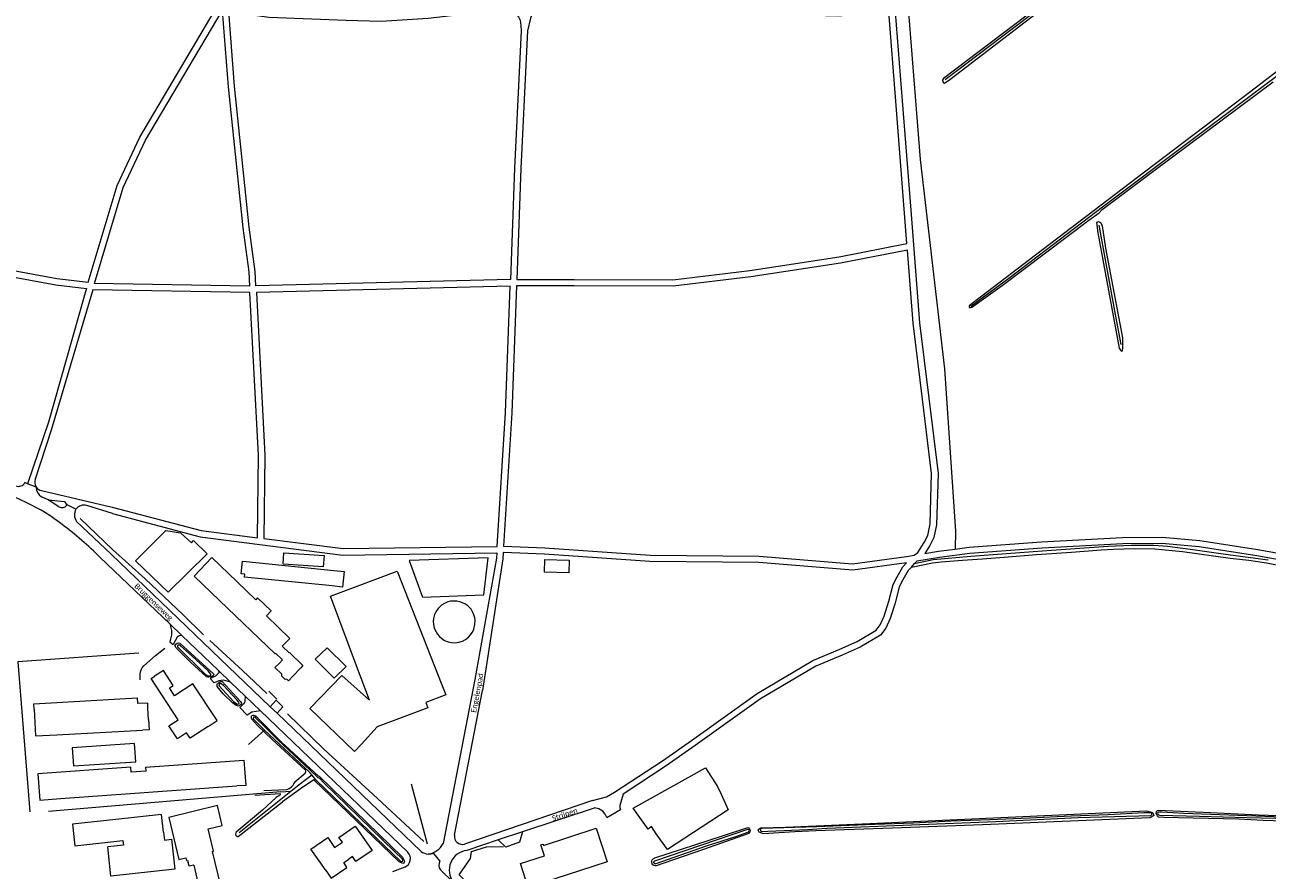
# Model space of a CAD drawing. Extents: x 177628 to 188968, y 384226 to 390673.
# Tile 46 of 256: x 180877 to 181457, y 387624 to 388019. Entities that reach past the tile are written whole.
import ezdxf

# ---------------------------------------------------------------- set-up
doc = ezdxf.new("R2010")
doc.units = 0
for name, color, linetype, lineweight in [('B01_D', 14, 'Continuous', 9), ('B01_F', 14, 'Continuous', 9), ('B01_T', 14, 'Continuous', 9), ('B02_F', 14, 'Continuous', 9), ('B02_T', 14, 'Continuous', 9), ('B03_F', 14, 'Continuous', 9), ('B11_F', 14, 'Continuous', 9), ('B11_S', 14, 'Continuous', 9), ('B14_F', 14, 'Continuous', 9), ('T02_F', 253, 'RASTER', 9), ('T04_F', 253, 'HAAG', 9), ('T07_F', 253, 'Continuous', 9), ('T09_F', 253, 'Continuous', 9), ('T10_F', 253, 'Continuous', 9), ('T22_F', 253, 'Continuous', 9), ('V00_F', 8, 'Continuous', 9), ('V00_T', 8, 'Continuous', 9), ('V06_F', 8, 'Continuous', 9), ('V06_T', 8, 'Continuous', 9), ('W01_F', 253, 'Continuous', 9), ('Z06', 7, 'Continuous', 9)]:
    doc.layers.add(name, color=color, linetype=linetype, lineweight=lineweight)
doc.styles.add('Legend', font='calibri.ttf')
doc.linetypes.add('HAAG', pattern='A,4,-1,[5,TOPOCAD.SHX,S=0.35,R=0,X=-0.35,Y=-0.35],-1', length=6)
doc.linetypes.add('RASTER', pattern='A,4,-1,[4,TOPOCAD.SHX,S=0.5,R=0,X=-0.5,Y=0],-1', length=6)

msp = doc.modelspace()

# ---------------------------------------------------------------- linework, layer by layer
at = {"layer": 'B01_D', "linetype": 'Continuous'}
msp.add_lwpolyline([(181111.956, 387616.094), (181108.365, 387627.298), (181119.539, 387630.965), (181117.91, 387636.065), (181118.908, 387636.408), (181119.119, 387635.797), (181143.743, 387643.839), (181148.873, 387628.131), (181111.956, 387616.094)], dxfattribs=at)
at = {"layer": 'B01_F', "linetype": 'Continuous'}
msp.add_lwpolyline([(180967.798, 387750.201), (180955.965, 387761.556), (180964.231, 387770.178)], dxfattribs=at)
at = {"layer": 'B01_T', "linetype": 'Continuous'}
for points in [[(180976.071, 387758.827), (180984.794, 387750.466)], [(180967.798, 387750.201), (180993.785, 387725.273), (180994.004, 387725.501), (180997.2, 387722.433), (180995.777, 387720.948)], [(180989.688, 387743.005), (181000.66, 387732.487), (180997.11, 387728.783), (181000.301, 387725.724), (181000.447, 387725.876), (181006.801, 387719.785), (181005.588, 387718.495)], [(181002.112, 387714.872), (181000.028, 387712.688), (180999.319, 387713.365), (180998.543, 387713.285), (180996.879, 387714.873), (180996.962, 387715.681), (180993.713, 387718.794), (180995.777, 387720.948)], [(180948.474, 387694.487), (180935.826, 387713.695), (180937.43, 387714.75)], [(180962.54, 387691.31), (180966.731, 387694.069), (180955.428, 387711.243), (180946.841, 387705.592), (180944.388, 387709.321), (180946.207, 387710.517), (180941.609, 387717.502), (180937.43, 387714.75)], [(181002.112, 387714.872), (181005.588, 387718.495)], [(180962.54, 387691.31), (180954.189, 387685.809), (180952.471, 387688.418)], [(180968.438, 387616.838), (180964.52, 387632.987), (180964.995, 387633.102), (180962.478, 387643.487), (180969.081, 387645.088), (180966.824, 387654.397), (180944.095, 387648.886), (180948.868, 387629.202), (180952.068, 387629.978), (180952.366, 387628.747), (180952.919, 387628.881), (180953.163, 387627.872)], [(181021.596, 387634.795), (181025.19, 387637.269), (181023.62, 387639.551), (181031.138, 387644.726), (181039.18, 387633.408), (181031.529, 387628.271), (181029.984, 387630.572), (181028.021, 387629.254)], [(181017.139, 387624.596), (181015.156, 387627.538)], [(181017.139, 387624.596), (181019.927, 387620.471), (181027.351, 387625.489), (181025.813, 387627.762), (181028.021, 387629.254)], [(180955.758, 387626.614), (180958.701, 387614.476)]]:
    msp.add_lwpolyline(points, dxfattribs=at)
at = {"layer": 'B02_F', "linetype": 'Continuous'}
for points in [[(181018.088, 387728.004), (181012.421, 387722.758), (181021.294, 387713.892), (181027.046, 387719.405)], [(180933.279, 387672.339), (180979.201, 387675.671), (180980.06, 387663.841), (180975.879, 387663.538)], [(180945.416, 387638.654), (180946.94, 387624.687), (180917.13, 387621.433), (180915.635, 387635.133)]]:
    msp.add_lwpolyline(points, dxfattribs=at)
at = {"layer": 'B02_T', "linetype": 'Continuous'}
for points in [[(180980.283, 387768.379), (181021.22, 387764.223)], [(181020.443, 387756.961), (180979.437, 387761.105), (180979.586, 387762.382)], [(181037.843, 387703.572), (181031.835, 387719.648)], [(181034.183, 387683.095), (181030.82, 387679.604), (181009.973, 387699.681), (181024.953, 387715.182)], [(181024.953, 387715.182), (181037.843, 387703.572)], [(181071.702, 387710.841), (181073.533, 387706.184), (181064.227, 387702.523), (181065.187, 387700.085), (181041.52, 387691.241)], [(180934.697, 387694.523), (180934.403, 387699.817)], [(181041.52, 387691.241), (181034.183, 387683.095)], [(180891.89, 387687.388), (180931.867, 387689.61)], [(180933.414, 387670.452), (180926.526, 387669.957)], [(180893.615, 387657.642), (180975.879, 387663.538)], [(180941.692, 387641.909), (180940.784, 387650.229), (180919.382, 387647.892)]]:
    msp.add_lwpolyline(points, dxfattribs=at)
at = {"layer": 'B03_F', "linetype": 'Continuous'}
for points in [[(180928.563, 387768.684), (180942.787, 387782.795), (180949.531, 387781.825), (180954.668, 387777.017), (180955.714, 387778.184), (180962.015, 387771.877), (180943.828, 387754.082), (180928.563, 387768.684)], [(181016.673, 387771.145), (181016.304, 387765.867), (180997.547, 387767.178), (180997.916, 387772.456), (181016.673, 387771.145)], [(181056.318, 387768.851), (181062.686, 387751.79), (181091.325, 387752.855), (181093.36, 387770.138), (181056.318, 387768.851)], [(181194.746, 387671.98), (181200.357, 387663.251), (181202.045, 387659.776), (181205.425, 387652.451), (181177.078, 387633.945), (181171.82, 387641.25), (181169.645, 387644.57), (181168.005, 387643.351), (181160.994, 387653.155), (181194.746, 387671.98)]]:
    msp.add_lwpolyline(points, dxfattribs=at)
at = {"layer": 'B11_F', "linetype": 'Continuous'}
msp.add_lwpolyline([(181015.156, 387627.538), (181010.538, 387634.055), (181018.421, 387639.424), (181021.596, 387634.795)], dxfattribs=at)
at = {"layer": 'B11_S', "linetype": 'Continuous'}
for points in [[(180964.231, 387770.178), (180976.071, 387758.827)], [(180989.688, 387743.005), (180991.911, 387745.325), (180985.634, 387751.342), (180984.794, 387750.466)], [(180952.471, 387688.418), (180948.122, 387685.555), (180944.125, 387691.624), (180948.474, 387694.487)], [(180955.758, 387626.614), (180953.594, 387626.09), (180953.163, 387627.872)]]:
    msp.add_lwpolyline(points, dxfattribs=at)
at = {"layer": 'B14_F', "linetype": 'Continuous'}
for points in [[(180979.586, 387762.382), (180977.891, 387762.583), (180978.578, 387768.581), (180980.283, 387768.379)], [(181119.769, 387769.307), (181131.191, 387768.978), (181131.022, 387763.136), (181119.601, 387763.465), (181119.769, 387769.307)], [(181031.835, 387719.648), (181019.675, 387752.189), (181050.863, 387763.843), (181071.702, 387710.841)], [(181021.22, 387764.223), (181026.006, 387763.711), (181025.229, 387756.449), (181020.443, 387756.961)], [(181071.585, 387732.342), (181072.961, 387731.506), (181074.544, 387730.88), (181076.181, 387730.492), (181078.107, 387730.429), (181079.653, 387730.626), (181081.335, 387731.243), (181082.736, 387731.997), (181084.052, 387732.988), (181084.921, 387733.959), (181085.98, 387735.379), (181086.552, 387736.725), (181087.059, 387739.018), (181087.221, 387740.889), (181086.997, 387742.282), (181086.321, 387744.214), (181085.297, 387746.073), (181083.83, 387747.635), (181082.467, 387748.583), (181080.533, 387749.414), (181078.701, 387749.842), (181077.333, 387749.912), (181075.674, 387749.797), (181074.477, 387749.533), (181072.88, 387748.819), (181071.437, 387748.009), (181069.919, 387746.389), (181068.832, 387744.885), (181068.232, 387743.595), (181067.819, 387741.735), (181067.68, 387740.296), (181067.721, 387739.055), (181067.955, 387737.983), (181068.274, 387736.884), (181068.971, 387735.524), (181069.596, 387734.512), (181070.345, 387733.529), (181071.585, 387732.342)], [(181027.046, 387719.405), (181018.088, 387728.004)], [(180881.319, 387699.349), (180881.174, 387701.953), (180929.355, 387704.629), (180929.499, 387702.025)], [(180934.403, 387699.817), (180934.266, 387702.29), (180929.499, 387702.025)], [(180881.319, 387699.349), (180881.887, 387686.93), (180891.89, 387687.388)], [(180934.697, 387694.523), (180934.96, 387689.782), (180931.867, 387689.61)], [(180899.044, 387681.41), (180899.628, 387672.898), (180928.681, 387674.893), (180928.097, 387683.405), (180899.044, 387681.41)], [(180926.526, 387669.957), (180926.355, 387672.323), (180883.008, 387669.18), (180883.896, 387656.937), (180893.615, 387657.642)], [(180933.279, 387672.339), (180933.414, 387670.452)], [(180919.382, 387647.892), (180899.188, 387645.687), (180900.282, 387635.666), (180922.711, 387638.115), (180922.949, 387635.932), (180915.635, 387635.133)], [(180941.692, 387641.909), (180942.087, 387638.291), (180945.416, 387638.654)]]:
    msp.add_lwpolyline(points, dxfattribs=at)
at = {"layer": 'T02_F', "linetype": 'RASTER'}
msp.add_lwpolyline([(180930.206, 387725.548), (180873.634, 387721.573), (180879.289, 387651.419)], dxfattribs=at)
at = {"layer": 'T04_F', "linetype": 'HAAG'}
for points in [[(180994.592, 387704.118), (180990.851, 387707.855)], [(181011.862, 387666.378), (181005.657, 387662.271)], [(181051.798, 387628.179), (181011.862, 387666.378)], [(181114.232, 387588.24), (181079.729, 387622.059), (181085.068, 387629.604), (181085.545, 387632.901), (181092.518, 387635.067), (181100.444, 387635.294)]]:
    msp.add_lwpolyline(points, dxfattribs=at)
at = {"layer": 'T07_F', "linetype": 'Continuous'}
for points in [[(181438.8, 388093.158), (181398.821, 388063.099), (181338.153, 388017.148), (181306.762, 387993.228)], [(181461.484, 387994.85), (181380.78, 387934.247), (181336.42, 387900.574), (181318.711, 387887.515)], [(181378.504, 387925.498), (181386.122, 387883.641), (181388.752, 387869.659)], [(180902.806, 387788.507), (180917.852, 387774.039), (180933.125, 387760.238), (180950.633, 387743.641), (180960.376, 387734.062)], [(180963.254, 387731.515), (180978.589, 387717.533), (180989.976, 387706.676)], [(180930.789, 387713.149), (180930.809, 387715.775), (180930.93, 387716.851), (180931.215, 387717.766), (180931.705, 387718.697), (180932.414, 387719.719), (180937.942, 387724.473), (180942.334, 387727.953)], [(181063.178, 387637.628), (181041.681, 387657.64), (181016.585, 387680.753), (180999.543, 387697.279)], [(180981.303, 387682.864), (180988.895, 387689.623)], [(181005.045, 387664.181), (181010.862, 387668.808)], [(181001.183, 387661.109), (181005.045, 387664.181)], [(181057.31, 387664.518), (181064.812, 387636.575)], [(180996.463, 387660.755), (180887.878, 387651.557)], [(180976.953, 387641.834), (180995.732, 387656.772)], [(180995.732, 387656.772), (181001.183, 387661.109)], [(180996.463, 387660.755), (181001.183, 387661.109)]]:
    msp.add_lwpolyline(points, dxfattribs=at)
at = {"layer": 'T09_F', "linetype": 'Continuous'}
for points in [[(181425.639, 388082.208), (181439.314, 388092.531), (181439.953, 388093.561), (181439.551, 388094.198), (181438.419, 388094.497), (181434.937, 388091.982), (181389.241, 388057.113), (181305.956, 387993.88), (181305.53, 387993.193), (181305.6, 387992.433), (181305.887, 387991.904), (181306.431, 387991.743), (181308.883, 387993.529), (181349.328, 388024.41), (181385.075, 388051.547), (181425.639, 388082.208)], [(181483.923, 388014.147), (181446.191, 387985.359), (181399.815, 387950.238), (181348.912, 387911.456), (181317.96, 387887.696), (181317.993, 387887.22), (181318.278, 387886.803), (181319.115, 387887.092), (181333.348, 387897.209), (181373.835, 387927.761)], [(181373.835, 387927.761), (181378.672, 387931.228), (181380.057, 387932.782), (181405.04, 387951.44), (181459.981, 387992.363)], [(181381.701, 387914.624), (181380.163, 387925.166), (181379.477, 387926.503), (181378.493, 387926.913), (181378.269, 387926.939), (181377.376, 387926.622), (181378.098, 387921.784), (181388.008, 387868.034), (181388.578, 387867.06), (181389.142, 387866.645), (181389.505, 387866.761), (181389.688, 387868.051), (181389.75, 387872.869), (181381.701, 387914.624)], [(180954.301, 387721.388), (180947.437, 387728.173), (180947.165, 387728.961), (180947.086, 387729.283), (180947.457, 387729.828), (180947.988, 387730.213), (180948.648, 387730.42), (180949.258, 387730.162), (180965.026, 387715.96), (180965.202, 387715.605), (180964.992, 387715.059), (180964.493, 387714.771), (180963.994, 387714.563), (180962.836, 387714.309), (180962.321, 387714.294), (180961.727, 387714.44), (180954.301, 387721.388)], [(180969.473, 387706.609), (180966.7, 387710.008), (180966.702, 387710.892), (180966.928, 387711.406), (180968.313, 387712.335), (180969.085, 387712.397), (180977.55, 387703.036), (180978.03, 387702.151), (180977.949, 387701.588), (180977.482, 387701.236), (180976.95, 387700.931), (180976.5, 387700.868), (180975.825, 387701.146), (180974.044, 387702.257), (180969.473, 387706.609)], [(180996.855, 387683.873), (180985.662, 387695.251), (180984.635, 387696.186), (180983.993, 387696.509), (180983.382, 387696.527), (180982.867, 387696.271), (180982.657, 387695.966), (180982.575, 387695.403), (180982.751, 387694.969), (180985.605, 387691.73), (180992.389, 387685.187), (181007.968, 387670.927)], [(181010.2, 387671.719), (180996.855, 387683.873)], [(181003.069, 387665.497), (181007.893, 387669.565)], [(181010.2, 387671.719), (181013.927, 387668.352)], [(181013.927, 387668.352), (181014.293, 387668.124), (181053.308, 387630.335), (181054.254, 387628.491), (181053.933, 387627.495), (181053.438, 387627.324), (181051.798, 387628.179)], [(180988.486, 387661.369), (180999.165, 387661.843)], [(181005.657, 387662.271), (180997.278, 387656.068)], [(180994.855, 387658.571), (180994.323, 387658.122), (180987.904, 387652.321), (180975.657, 387641.943), (180975.484, 387641.606)], [(180976.553, 387640.013), (180997.278, 387656.068)], [(180996.117, 387659.896), (180984.334, 387659.087)], [(180994.855, 387658.571), (180996.036, 387659.312)], [(181246.38, 387642.582), (181236.455, 387642.148), (181221.903, 387641.17), (181219.875, 387642.043), (181219.571, 387642.635), (181219.434, 387643.064), (181219.826, 387643.598), (181220.682, 387644.037), (181232.163, 387644.354), (181271.564, 387646.02), (181400.777, 387651.924), (181403.232, 387651.354), (181403.666, 387650.994), (181404.109, 387649.807), (181403.749, 387649.373), (181403.223, 387649.103), (181402.333, 387648.73), (181324.094, 387645.438), (181282.112, 387643.779), (181246.38, 387642.582)], [(181443.907, 387648.267), (181455.199, 387647.656), (181483.904, 387646.662), (181513.369, 387645.809), (181536.944, 387644.762), (181538.127, 387645.535), (181537.813, 387647.121), (181537.246, 387647.578), (181536.682, 387647.705), (181476.133, 387649.163), (181452.859, 387649.948), (181430.607, 387651.009), (181406.27, 387652.081), (181405.675, 387651.942), (181405.25, 387651.474), (181405.125, 387650.745), (181405.429, 387650.152), (181405.799, 387649.594), (181406.201, 387649.134), (181408.884, 387648.931), (181422.621, 387648.742), (181443.907, 387648.267)], [(181193.549, 387633.86), (181215.182, 387641.464), (181215.705, 387642.065), (181215.798, 387642.695), (181215.426, 387643.42), (181214.957, 387644.01), (181213.999, 387643.769), (181202.553, 387640.142), (181170.911, 387629.882)], [(181171.414, 387626.19), (181193.549, 387633.86)]]:
    msp.add_lwpolyline(points, dxfattribs=at)
for centre, radius, start, end in [((181006.467, 387670.327), 1.617, 331.89992, 21.796338), ((180997.313, 387667.734), 6.175, 287.45598, 334.577425), ((181005.054, 387664.393), 2.271, 150.918855, 162.317006), ((180997.681, 387667.581), 5.777, 334.380793, 338.855067), ((180995.969, 387659.619), 0.314, 282.400315, 61.80675), ((180976.277, 387640.983), 1.008, 141.825719, 285.902315)]:
    msp.add_arc(centre, radius, start, end, dxfattribs=at)
at = {"layer": 'T09_F', "linetype": 'Continuous', "extrusion": (0, 0, -1)}
msp.add_arc((-181171.58, 387628.093), 1.91, 274.998498, 69.485021, dxfattribs=at)
at = {"layer": 'T10_F', "linetype": 'Continuous'}
msp.add_lwpolyline([(181285.491, 388075.865), (181295.12, 387956.08), (181306.44, 387858.354), (181311.547, 387782.562), (181311.38, 387774.201)], dxfattribs=at)
at = {"layer": 'T22_F', "linetype": 'Continuous'}
for points in [[(180944.628, 387730.926), (180946.213, 387729.562)], [(180965.306, 387711.734), (180963.418, 387713.743)], [(180994.244, 387703.606), (180997.414, 387700.57)], [(180977.354, 387700.182), (180980.658, 387696.603)], [(181148.772, 387648.75), (181155.036, 387652.552)], [(181107.879, 387637.363), (181101.508, 387634.905)]]:
    msp.add_lwpolyline(points, dxfattribs=at)
at = {"layer": 'V00_F', "linetype": 'Continuous'}
for points in [[(181290.989, 387765.788), (181300.767, 387767.809), (181304.92, 387768.248), (181314.779, 387768.964), (181324.229, 387769.692), (181334.293, 387770.367), (181349.372, 387771.665), (181365.727, 387772.771), (181379.638, 387773.764), (181385.432, 387774.087), (181395.061, 387774.392), (181404.68, 387774.287), (181417.501, 387773.102), (181439.799, 387769.936), (181448.505, 387768.958), (181456.774, 387767.682), (181468.714, 387765.42)], [(181457.522, 387769.022), (181437.6, 387771.714), (181422.456, 387773.841), (181410.509, 387775.401), (181404.152, 387775.818), (181393.626, 387775.826), (181382.827, 387775.436), (181352.005, 387773.273), (181318.743, 387770.704), (181301.09, 387769.189), (181293.056, 387767.495), (181292.481, 387767.396)], [(181290.989, 387765.788), (181292.481, 387767.396)]]:
    msp.add_lwpolyline(points, dxfattribs=at)
at = {"layer": 'V00_T', "linetype": 'Continuous'}
for points in [[(180878.11, 387804.714), (180876.9, 387805.2)], [(180882.25, 387803.049), (180878.11, 387804.714)], [(180887.773, 387797.139), (180884.64, 387798.62)], [(180892.81, 387793.899), (180887.773, 387797.139)], [(180900.789, 387792.868), (180896.61, 387794.79), (180896.504, 387794.632)], [(180991.541, 387700.537), (180917.19, 387771.87), (180901.06, 387787.03)], [(180912.095, 387770.254), (180944.569, 387739.229)], [(180944.569, 387739.229), (180950.23, 387733.821)], [(180950.23, 387733.821), (180967.378, 387717.438)], [(180967.378, 387717.438), (180973.007, 387712.061)], [(180973.007, 387712.061), (180979.876, 387705.468)], [(180979.876, 387705.468), (180986.93, 387698.685)], [(180986.93, 387698.685), (181055.701, 387632.563)], [(180994.68, 387697.525), (180991.541, 387700.537)], [(181061.934, 387633.001), (180994.68, 387697.525)], [(181067.982, 387631.94), (181066.644, 387631.664), (181065.277, 387631.668)], [(181070.762, 387628.531), (181067.982, 387631.94)], [(181054.359, 387625.67), (181048.685, 387623.4)], [(181077.09, 387618.544), (181071.002, 387624.381)]]:
    msp.add_lwpolyline(points, dxfattribs=at)
for centre, radius, start, end in [((180811.893, 387655.027), 155.489, 64.751225, 73.470617), ((180873.903, 387806.852), 3.422, 248.927114, 331.132668), ((180887.35, 387802.942), 5.102, 178.798187, 237.906648), ((180835.642, 387709.206), 96.37, 52.5009, 63.782001), ((180894.264, 387796.247), 2.761, 238.2299, 324.216911), ((180905.515, 387790.162), 5.446, 150.205928, 215.109597), ((180782.691, 387638.833), 184.436, 45.442981, 52.758671), ((181052.802, 387629.55), 4.181, 291.86093, 46.104847), ((181065.978, 387638.284), 6.653, 232.567024, 263.95432), ((181073.949, 387626.633), 3.709, 149.227931, 217.391678)]:
    msp.add_arc(centre, radius, start, end, dxfattribs=at)
at = {"layer": 'V06_F', "linetype": 'Continuous'}
for points in [[(180725.901, 387948.384), (180726.726, 387943.863), (180728.209, 387941.128), (180730.101, 387939.932), (180756.586, 387928.63), (180794.502, 387918.644), (180842.75, 387909.482), (180891.858, 387900.562), (180906.529, 387898.759), (180919.965, 387944.021), (180930.607, 387966.52), (180965.801, 388025.92), (180918.8, 388028.297), (180883.376, 388033.555), (180857.121, 388036.204), (180848.861, 388037.57), (180823.394, 388044.988), (180809.849, 388047.274), (180795.016, 388031.03), (180743.949, 387970.492), (180725.901, 387948.384)], [(180909.495, 387898.206), (180922.775, 387942.947), (180933.259, 387965.11), (180969.062, 388025.538), (180971.828, 387990.038), (180978.714, 387924.161), (180981.508, 387903.568), (180981.857, 387896.978), (180909.495, 387898.206)], [(180972.094, 388025.232), (180990.915, 388022.54), (181027.018, 388021.158), (181043.26, 388020.773), (181065.264, 388022.032), (181098.846, 388026.033), (181103.461, 388026.017), (181105.557, 388025.094), (181107.506, 388022.662), (181108.27, 388021.152), (181108.565, 388018.639), (181108.697, 388016.166), (181105.549, 387952.074), (181103.66, 387899.987), (180984.857, 387897.052), (180984.498, 387903.85), (180981.692, 387924.519), (180974.816, 387990.31), (180972.094, 388025.232)], [(181106.664, 387900.062), (181133.433, 387900.102), (181179.525, 387899.936), (181215.546, 387904.244), (181257.292, 387910.69), (181288.831, 387916.827), (181283.715, 387983.33), (181280.346, 388025.028), (181256.76, 388022.987), (181232.718, 388023.654), (181194.55, 388024.177), (181154.844, 388024.597), (181120.263, 388026.904), (181117.149, 388026.266), (181115.188, 388025.202), (181113.873, 388023.751), (181113.066, 388022.162), (181111.701, 388016.172), (181108.547, 387951.946), (181106.664, 387900.062)], [(181283.364, 388024.921), (181286.705, 387983.566), (181290.623, 387932.44), (181294.721, 387879.897), (181299.115, 387844.605), (181303.412, 387809.529), (181302.698, 387785.562), (181301.487, 387779.51), (181299.604, 387775.827), (181297.273, 387772.168)], [(180685.071, 387898.59), (180705.355, 387923.217), (180723.408, 387945.331), (180723.86, 387942.853), (180725.945, 387939.01), (180728.701, 387937.268), (180755.61, 387925.784), (180793.84, 387915.716), (180842.202, 387906.532), (180891.406, 387897.594), (180905.664, 387895.842), (180904.764, 387892.811), (180888.011, 387833.44)], [(181100.515, 387775.593), (181119.765, 387774.826), (181168.898, 387771.331), (181219.823, 387770.85), (181263.465, 387767.335), (181288.622, 387770.737), (181292.218, 387771.332), (181293.995, 387772.605), (181296.998, 387777.319), (181298.627, 387780.506), (181299.706, 387785.904), (181300.406, 387809.391), (181296.137, 387844.237), (181291.735, 387879.595), (181289.066, 387913.816), (181257.808, 387907.734), (181215.954, 387901.272), (181179.699, 387896.936), (181133.429, 387897.102), (181106.555, 387897.061), (181104.403, 387837.746), (181100.515, 387775.593)], [(180917.737, 387793.69), (180959.319, 387782.835), (180985.484, 387779.489), (180986.039, 387817.974), (180982.016, 387893.975), (180908.609, 387895.221), (180889.207, 387829.75)], [(180985.016, 387894.05), (180989.041, 387818.032), (180988.479, 387779.106), (181025.539, 387774.367), (181097.496, 387775.382), (181101.407, 387837.894), (181103.551, 387896.987), (180985.016, 387894.05)], [(180917.85, 387790.78), (180958.731, 387779.885), (181025.369, 387771.365), (181097.308, 387772.379), (181097.156, 387769.951), (181087.102, 387713.34)], [(181311.38, 387774.201), (181317.887, 387775.025), (181351.772, 387777.536), (181389.604, 387779.61), (181408.056, 387779.801), (181425.699, 387778.15), (181452.745, 387773.968), (181497.083, 387766.023), (181542.484, 387758.431), (181586.037, 387751.713), (181622.047, 387746.034), (181649.634, 387740.969), (181691.112, 387734.124), (181745.45, 387727.098), (181774.354, 387722.796)], [(181142.022, 387656.691), (181148.555, 387658.515), (181152.351, 387660.664), (181174.71, 387675.363), (181188.255, 387684.841), (181218.908, 387706.698), (181244.993, 387722.203), (181257.488, 387727.408), (181265.669, 387730.98), (181274.484, 387736.246), (181276.374, 387738.821), (181278.296, 387742.876), (181280.476, 387749.791), (181282.503, 387757.704), (181284.352, 387761.171), (181286.977, 387765.875), (181288.688, 387767.719), (181263.549, 387764.319), (181219.689, 387767.852), (181168.778, 387768.333), (181119.599, 387771.83), (181100.328, 387772.598), (181100.142, 387769.625), (181090.569, 387708.09)], [(181749.751, 387723.357), (181745.03, 387724.128), (181690.676, 387731.156), (181649.118, 387738.013), (181621.543, 387743.076), (181585.575, 387748.749), (181542.008, 387755.469), (181496.571, 387763.067), (181452.251, 387771.008), (181425.329, 387775.172), (181407.932, 387776.799), (181389.702, 387776.61), (181351.964, 387774.542), (181318.187, 387772.039), (181304.046, 387770.248), (181293.51, 387768.505), (181292.481, 387767.396)], [(181297.273, 387772.168), (181303.612, 387773.218), (181311.38, 387774.201)], [(181290.989, 387765.788), (181289.421, 387764.099), (181286.986, 387759.733), (181285.319, 387756.61), (181283.362, 387748.967), (181281.096, 387741.778), (181278.962, 387737.277), (181276.544, 387733.982), (181267.045, 387728.306), (181258.666, 387724.648), (181246.343, 387719.515), (181220.548, 387704.182), (181189.985, 387682.391), (181176.394, 387672.881), (181156.417, 387659.747), (181154.719, 387654.468), (181154.795, 387653.509), (181155.036, 387652.552)], [(180944.569, 387739.229), (180945.455, 387736.1), (180945.447, 387734.104), (180944.628, 387730.926)], [(180950.23, 387733.821), (180948.998, 387733.626), (180947.965, 387733.032), (180946.213, 387729.562)], [(180967.378, 387717.438), (180967.54, 387716.44), (180966.906, 387715.711), (180966.004, 387714.85), (180963.418, 387713.743)], [(180973.007, 387712.061), (180969.684, 387712.906), (180967.554, 387712.681), (180965.306, 387711.734)], [(180979.876, 387705.468), (180979.602, 387703.34), (180979.432, 387702.509), (180979.064, 387701.912), (180977.354, 387700.182)], [(180991.541, 387700.537), (180994.244, 387703.606)], [(180986.93, 387698.685), (180982.936, 387698.035), (180980.658, 387696.603)], [(180997.414, 387700.57), (180994.68, 387697.525)], [(181148.772, 387648.75), (181147.994, 387650.43), (181146.887, 387651.775), (181144.924, 387652.847), (181142.933, 387653.322), (181142.732, 387653.251)], [(181101.508, 387634.905), (181097.991, 387638.324)], [(181109.377, 387642.123), (181107.879, 387637.363)]]:
    msp.add_lwpolyline(points, dxfattribs=at)
at = {"layer": 'V06_T', "linetype": 'Continuous'}
for points in [[(180888.011, 387833.44), (180878.11, 387804.714)], [(180889.207, 387829.75), (180881.748, 387806.744)], [(180884.715, 387801.473), (180917.737, 387793.69)], [(180887.773, 387797.139), (180895.41, 387796.44), (180896.504, 387794.632)], [(180917.85, 387790.78), (180905.821, 387794.47)], [(181087.102, 387713.34), (181072.273, 387636.751)], [(181077.607, 387640.529), (181090.569, 387708.09)], [(181142.022, 387656.691), (181082.302, 387636.438)], [(181142.732, 387653.251), (181109.377, 387642.123)], [(181097.991, 387638.324), (181083.352, 387633.44)], [(181109.377, 387642.123), (181097.991, 387638.324)]]:
    msp.add_lwpolyline(points, dxfattribs=at)
for centre, radius, start, end in [((180885.659, 387805.475), 4.112, 162.024727, 256.724835), ((180904.489, 387789.949), 4.713, 73.590836, 141.728211), ((181081.144, 387639.849), 3.602, 169.114383, 288.750923), ((181063.805, 387641.051), 9.497, 278.91867, 333.082493), ((181084.346, 387624.258), 9.236, 96.178769, 218.219282)]:
    msp.add_arc(centre, radius, start, end, dxfattribs=at)
at = {"layer": 'W01_F', "linetype": 'Continuous'}
for points in [[(180955, 387724.232), (180949.658, 387728.971), (180949.227, 387729.287), (180948.639, 387729.299), (180948.197, 387728.938), (180948.13, 387728.545), (180960.949, 387715.864), (180962.295, 387714.987), (180963.311, 387715.016), (180963.807, 387715.27), (180963.801, 387715.805), (180962.592, 387717.289), (180955, 387724.232)], [(180969.684, 387710.537), (180968.661, 387711.221), (180968.178, 387711.377), (180967.788, 387711.177), (180967.525, 387710.818), (180967.726, 387710.338), (180974.36, 387702.994), (180975.455, 387702.167), (180976.244, 387701.766), (180976.724, 387701.877), (180976.971, 387702.094), (180976.804, 387702.68), (180975.921, 387703.705), (180969.684, 387710.537)], [(180989.421, 387690.746), (180989.098, 387690.939), (180984.4, 387695.47), (180984.077, 387695.663), (180983.827, 387695.714), (180983.614, 387695.604), (180983.513, 387695.104), (180983.731, 387694.679), (180988.088, 387690.376), (180988.895, 387689.623)], [(181010.192, 387670.859), (180994.986, 387685.136), (180989.421, 387690.746)], [(180988.895, 387689.623), (181009.754, 387670.141), (181010.187, 387669.647)], [(181010.862, 387668.808), (181010.187, 387669.647)], [(181010.192, 387670.859), (181013.935, 387667.405)], [(181012.787, 387666.412), (181010.862, 387668.808)], [(181016.561, 387665.079), (181014.67, 387667.02), (181013.935, 387667.405)], [(181012.787, 387666.412), (181033.631, 387646.383), (181052.404, 387628.471), (181053.03, 387628.211), (181053.314, 387628.356), (181053.434, 387628.821), (181053.233, 387629.3), (181049.506, 387632.986), (181016.561, 387665.079)], [(181242.476, 387643.178), (181251.565, 387643.867), (181330.331, 387646.905), (181368.909, 387648.759), (181402.763, 387649.832), (181403.025, 387649.995), (181403.309, 387650.227), (181403.225, 387650.615), (181402.969, 387650.945), (181402.785, 387651.023), (181399.567, 387650.956), (181382.804, 387650.072), (181365.603, 387649.424), (181346.09, 387648.569), (181327.666, 387647.668), (181309.559, 387647.045), (181291.834, 387646.129), (181269.525, 387645.336), (181246.759, 387644.482), (181221.105, 387643.644), (181220.648, 387643.524), (181220.488, 387643.443), (181220.376, 387643.27), (181220.425, 387642.892), (181220.636, 387642.482), (181220.889, 387642.324), (181223.902, 387642.401), (181242.476, 387643.178)], [(181418.163, 387650.736), (181407.857, 387651.351), (181406.391, 387651.29), (181406.004, 387651.091), (181405.96, 387650.896), (181406.056, 387650.427), (181406.138, 387650.268), (181406.404, 387650.03), (181406.84, 387649.966), (181425.577, 387649.472), (181447.591, 387648.818), (181467.748, 387648.305), (181490.957, 387647.457), (181515.115, 387646.664), (181536.632, 387645.352), (181536.963, 387645.493), (181537.258, 387645.759), (181537.428, 387645.99), (181537.134, 387646.732), (181536.788, 387646.9), (181536.34, 387647.044), (181500.93, 387647.938), (181468.602, 387648.887), (181418.163, 387650.736)], [(181171.313, 387627.251), (181195.24, 387635.586), (181209.387, 387640.166), (181214.102, 387641.75), (181214.865, 387642.17), (181215.092, 387642.402), (181215.181, 387642.677), (181215.017, 387642.997), (181214.637, 387643.233), (181214.339, 387643.253), (181178.287, 387630.862)], [(181178.287, 387630.862), (181171.012, 387628.406)]]:
    msp.add_lwpolyline(points, dxfattribs=at)
at = {"layer": 'W01_F', "linetype": 'Continuous', "extrusion": (0, 0, -1)}
msp.add_arc((-181171.26, 387627.854), 0.605, 264.989053, 65.797472, dxfattribs=at)

# ---------------------------------------------------------------- texts
at = {"layer": 'Z06', "linetype": 'Continuous', "style": 'Legend'}
for s, rotation, p in [('Bruggenseweg', 316.29643, (180927.822, 387756.622)), ('Engelenpad', 79.16209, (181087.634, 387697.602)), ('Strijpen', 18.906061, (181123.632, 387647.123))]:
    msp.add_text(s, height=2.5, rotation=rotation, dxfattribs=at).set_placement(p)

doc.saveas('drawing.dxf')
